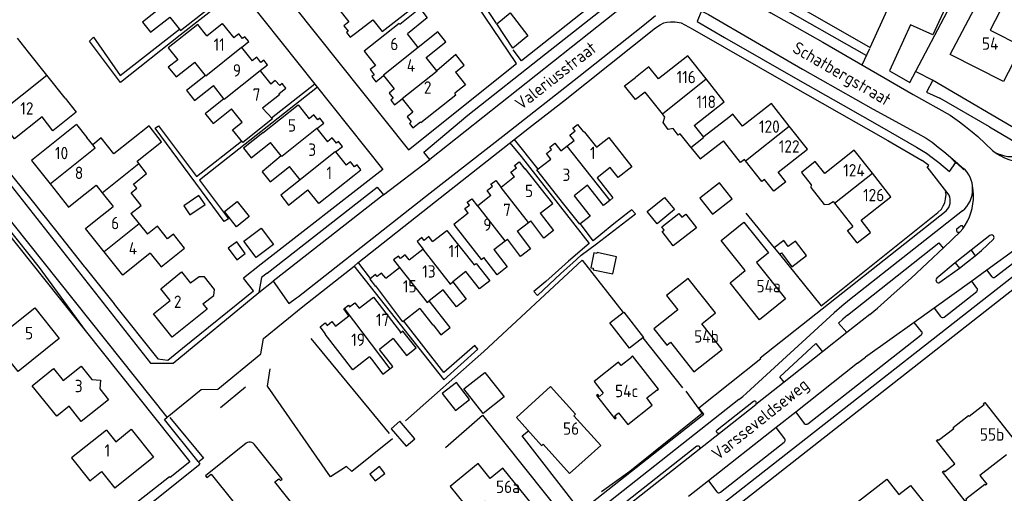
# Model space of a CAD drawing. Header units: metres. Extents: x 226218 to 240385, y 439369 to 449677.
# Tile 177 of 256: x 234783 to 234982, y 444352 to 444447. Entities that reach past the tile are written whole.
import ezdxf

# ---------------------------------------------------------------- set-up
doc = ezdxf.new("R2010")
doc.units = ezdxf.units.M
doc.header["$MEASUREMENT"] = 0
for name, color, linetype in [('DAKRAND', 4, 'Continuous'), ('DAKRAND-BYG', 4, 'Continuous'), ('HEG', 253, 'Continuous'), ('HEK', 253, 'Continuous'), ('HOOFDGEBOUW', 4, 'Continuous'), ('HUISNUMMER', 253, 'Continuous'), ('KANTVERH', 253, 'Continuous'), ('RASTER', 253, 'Continuous'), ('STRAATNAAM', 253, 'Continuous'), ('TUSSENMUUR', 253, 'Continuous')]:
    doc.layers.add(name, color=color, linetype=linetype)
doc.styles.get("Standard").update_dxf_attribs({"font": 'iso.shx'})

msp = doc.modelspace()

# ---------------------------------------------------------------- linework, layer by layer
at = {"layer": 'DAKRAND'}
for p, q in [((234788.37, 444435.97), (234784.68, 444440.6)), ((234792.05, 444431.34), (234788.37, 444435.97)), ((234797.61, 444421.92), (234796.44, 444423.38)), ((234920.87, 444423.46), (234920.99, 444423.56)), ((234918.31, 444421.42), (234918.35, 444421.37))]:
    msp.add_line(p, q, dxfattribs=at)
for points in [[(234870.83, 444436.59), (234872.86, 444434.04), (234870.67, 444432.3)], [(234912.58, 444428.14), (234909.1, 444432.55), (234907.17, 444431.03), (234904.97, 444433.82), (234907.19, 444435.5)], [(234916.47, 444423.76), (234916.16, 444424.15), (234915.79, 444423.85), (234914.74, 444425.17), (234913.78, 444425.02), (234912.73, 444426.39), (234913.11, 444427.47), (234912.58, 444428.14)], [(234806.93, 444418.13), (234806.55, 444418.6), (234811.5, 444422.54), (234808.98, 444425.71), (234801.9, 444420.08), (234799.34, 444423.3), (234797.61, 444421.92)], [(234929.37, 444418.7), (234929.16, 444418.97), (234928.33, 444418.32), (234924.89, 444422.72)], [(234918.35, 444421.37), (234920.19, 444419.05), (234922.88, 444421.15)], [(234805.83, 444413.99), (234808.5, 444416.14), (234806.93, 444418.13)], [(234933.17, 444414.91), (234932.65, 444414.51), (234929.37, 444418.7)], [(234937.51, 444414.43), (234935.05, 444412.54), (234933.17, 444414.91)], [(234942.62, 444413.84), (234942.57, 444413.33), (234945.23, 444409.89), (234946.18, 444409.91), (234947.05, 444410.48)], [(234887.94, 444408.09), (234890.63, 444404.61), (234888.68, 444403.11), (234886.01, 444406.58)], [(234883.3, 444404.46), (234885.99, 444400.93), (234883.98, 444399.4), (234881.31, 444402.9)], [(234878.59, 444400.78), (234881.27, 444397.27), (234879.23, 444395.7), (234876.56, 444399.18)], [(234874.59, 444397.68), (234874.97, 444397.98), (234877.73, 444394.46), (234875.65, 444392.83), (234872.9, 444396.34)], [(234819.85, 444389.86), (234822.05, 444391.52), (234822.17, 444392.69), (234820.19, 444395.3), (234819.07, 444395.28), (234817.36, 444394)], [(234870.27, 444394.24), (234873, 444390.76), (234871.02, 444389.21), (234868.31, 444392.67)], [(234863.6, 444388.91), (234866.24, 444385.56), (234866.31, 444385.61), (234867.9, 444383.6), (234869.78, 444385.09), (234865.53, 444390.45)], [(234858.28, 444382.82), (234860.96, 444379.44), (234862.9, 444380.98), (234860.23, 444384.35), (234859.73, 444383.94)], [(234857.58, 444376.75), (234858.15, 444377.18), (234855.48, 444380.65)], [(234853.49, 444379.11), (234853.85, 444378.65), (234856.16, 444375.65), (234857.58, 444376.75)]]:
    msp.add_lwpolyline(points, dxfattribs=at)
at = {"layer": 'DAKRAND-BYG'}
for p, q in [((234935.13, 444401.12), (234936.19, 444399.82)), ((234908.64, 444383), (234905.93, 444380.9))]:
    msp.add_line(p, q, dxfattribs=at)
for points in [[(234885.45, 444443.87), (234882.38, 444441.4), (234879.16, 444446.31), (234881.89, 444448.52), (234885.45, 444443.87)], [(234926.64, 444411), (234924.08, 444414.26), (234920.15, 444411.17), (234922.72, 444407.91), (234926.64, 444411)], [(234819.04, 444411.68), (234815.99, 444409.6), (234817.23, 444407.77), (234820.28, 444409.85), (234819.04, 444411.68)], [(234826.6, 444405.38), (234824.18, 444408.43), (234826.77, 444410.47), (234829.18, 444407.43), (234826.6, 444405.38)], [(234915.02, 444408.87), (234911.55, 444406), (234909.54, 444408.44), (234913.01, 444411.31), (234915.02, 444408.87)], [(234919.48, 444405.14), (234914.79, 444401.53), (234912.57, 444404.41), (234912.97, 444404.72), (234912.45, 444405.39), (234915.92, 444408.07), (234916.51, 444407.32), (234917.32, 444407.94), (234919.48, 444405.14)], [(234834.11, 444401.77), (234830.63, 444399.15), (234828.12, 444402.48), (234831.6, 444405.1), (234834.11, 444401.77)], [(234828.4, 444399.98), (234826.67, 444402.35), (234824.93, 444401.08), (234826.67, 444398.71), (234828.4, 444399.98)], [(234936.19, 444399.82), (234936.6, 444400.13), (234938.74, 444397.32), (234941.67, 444399.55), (234939.42, 444402.5), (234937.99, 444401.41), (234937.08, 444402.6), (234935.13, 444401.12)], [(234903.3, 444399.33), (234899.39, 444400.16), (234899.35, 444399.97), (234898.74, 444400.1), (234898.11, 444397.11), (234898.64, 444397), (234898.58, 444396.72), (234902.57, 444395.88), (234903.3, 444399.33)], [(234905.93, 444380.9), (234901.99, 444386.01), (234904.65, 444388.07)], [(234904.65, 444388.07), (234904.8, 444388.18), (234908.74, 444383.07), (234908.64, 444383)], [(234880.64, 444371.05), (234876.41, 444367.73), (234872.52, 444372.69), (234876.75, 444376.01), (234880.64, 444371.05)], [(234873.65, 444370.55), (234871.01, 444373.97), (234868.15, 444371.76), (234870.8, 444368.34), (234873.65, 444370.55)], [(234862.6, 444362.63), (234859.59, 444366.13), (234857.85, 444364.64), (234860.86, 444361.14), (234862.6, 444362.63)], [(234855.51, 444356.99), (234853.57, 444355.48), (234854.63, 444354.13), (234856.57, 444355.63), (234855.51, 444356.99)]]:
    msp.add_lwpolyline(points, dxfattribs=at)
at = {"layer": 'HEG'}
for p, q in [((234967.11, 444434.99), (234986.26, 444423.74)), ((234908.64, 444383), (234916.62, 444372.86))]:
    msp.add_line(p, q, dxfattribs=at)
for points in [[(234860.76, 444366.22), (234876.55, 444380.21), (234896.36, 444398.61), (234904.65, 444388.07)], [(234813.16, 444366.88), (234819.95, 444358.67), (234819.08, 444358)], [(234868.79, 444360.83), (234876.26, 444367.38), (234893.2, 444346.14)]]:
    msp.add_lwpolyline(points, dxfattribs=at)
at = {"layer": 'HEK'}
msp.add_line((234823.42, 444368.92), (234828.48, 444373.12), dxfattribs=at)
at = {"layer": 'HOOFDGEBOUW'}
for p, q in [((234847.21, 444449.36), (234849.28, 444446.74)), ((234850.93, 444444.64), (234854.15, 444447.14)), ((234863.29, 444441.56), (234861.11, 444444.3)), ((234784.68, 444440.6), (234782.43, 444443.43)), ((234827.62, 444441.54), (234829.79, 444438.84)), ((234852.42, 444440.77), (234854.69, 444437.91)), ((234820.37, 444435.88), (234818.22, 444438.61)), ((234867.05, 444436.85), (234864.9, 444439.55)), ((234870.83, 444436.59), (234872.6, 444437.99)), ((234831.38, 444436.88), (234831.39, 444436.86)), ((234831.39, 444436.86), (234833.56, 444434.16)), ((234856.33, 444435.86), (234858.47, 444433.17)), ((234925.08, 444430.56), (234921.42, 444435.2)), ((234824.07, 444431.18), (234821.96, 444433.86)), ((234792.05, 444431.34), (234794.3, 444428.51)), ((234860.05, 444431.18), (234862.21, 444428.47)), ((234919.03, 444425.78), (234925.08, 444430.56)), ((234794.3, 444428.51), (234789.58, 444424.76)), ((234827.76, 444426.49), (234825.65, 444429.18)), ((234831.97, 444424.33), (234839.05, 444429.99)), ((234839.05, 444429.99), (234841.28, 444427.18)), ((234789.58, 444424.76), (234787.39, 444427.52)), ((234794.35, 444426.01), (234785.25, 444418.77)), ((234794.35, 444426.01), (234796.44, 444423.38)), ((234842.87, 444425.19), (234844.98, 444422.54)), ((234896.89, 444424.45), (234899.31, 444421.4)), ((234919.03, 444425.78), (234920.87, 444423.46)), ((234941.84, 444421), (234938.18, 444425.68)), ((234835.63, 444419.7), (234833.51, 444422.38)), ((234893.31, 444421.63), (234894.76, 444422.76)), ((234918.31, 444421.42), (234916.47, 444423.76)), ((234922.88, 444421.15), (234924.89, 444422.72)), ((234846.62, 444420.47), (234848.76, 444417.78)), ((234892.12, 444420.68), (234893.31, 444421.63)), ((234935.96, 444416.41), (234941.84, 444421)), ((234785.25, 444418.77), (234789.01, 444414.05)), ((234839.47, 444414.86), (234837.34, 444417.55)), ((234850.37, 444415.76), (234851.74, 444416.85)), ((234884.92, 444417.11), (234884.8, 444417.02)), ((234902.04, 444417.35), (234899.39, 444415.25)), ((234937.51, 444414.43), (234935.96, 444416.41)), ((234958.71, 444411.42), (234954.97, 444416.18)), ((234882.76, 444415.42), (234880.05, 444413.3)), ((234899.39, 444415.25), (234902.61, 444411.18)), ((234789.01, 444414.05), (234792.75, 444409.36)), ((234794.81, 444411), (234798.31, 444413.78)), ((234798.31, 444413.78), (234799.55, 444412.23)), ((234799.55, 444412.23), (234801.75, 444409.47)), ((234897.49, 444413.74), (234894.78, 444411.6)), ((234792.75, 444409.36), (234794.81, 444411)), ((234877.99, 444411.69), (234875.36, 444409.63)), ((234902.61, 444411.18), (234901.97, 444410.68)), ((234947.05, 444410.48), (234947.32, 444410.13)), ((234947.32, 444410.13), (234951.01, 444405.45)), ((234952.69, 444406.69), (234958.71, 444411.42)), ((234798.25, 444406.68), (234801.75, 444409.47)), ((234875.36, 444409.63), (234875.25, 444409.55)), ((234796.18, 444405.03), (234798.25, 444406.68)), ((234805.33, 444408.03), (234806.98, 444405.96)), ((234883.3, 444404.46), (234885.58, 444406.25)), ((234885.58, 444406.25), (234886.01, 444406.58)), ((234799.92, 444400.34), (234796.18, 444405.03)), ((234806.98, 444405.96), (234808.64, 444403.88)), ((234878.59, 444400.78), (234880.88, 444402.57)), ((234880.88, 444402.57), (234881.31, 444402.9)), ((234811.42, 444397.29), (234816.14, 444401.06)), ((234861.47, 444398.68), (234864.25, 444400.85)), ((234864.25, 444400.85), (234864.29, 444400.88)), ((234809.22, 444400.04), (234811.42, 444397.29)), ((234856.75, 444394.98), (234859.56, 444397.18)), ((234872.9, 444396.34), (234870.27, 444394.24)), ((234931.55, 444398.18), (234937.43, 444390.81)), ((234853.53, 444394.83), (234854.65, 444393.34)), ((234854.77, 444393.43), (234854.65, 444393.34)), ((234868.31, 444392.67), (234865.53, 444390.45)), ((234846.59, 444385.33), (234849.33, 444387.41)), ((234858.28, 444382.82), (234855.48, 444380.65)), ((234859.67, 444384.02), (234859.73, 444383.94))]:
    msp.add_line(p, q, dxfattribs=at)
for points in [[(234854.15, 444447.14), (234856.05, 444444.75), (234862.06, 444449.44), (234859.9, 444452.15)], [(234977.43, 444453.05), (234981.74, 444450.88), (234978.72, 444445.04), (234985.16, 444441.79), (234981.44, 444434.7), (234970.67, 444440.11), (234977.43, 444453.05)], [(234813.18, 444447.69), (234815.35, 444444.97), (234822.48, 444450.55), (234822.37, 444450.69)], [(234811.57, 444449.71), (234807.69, 444446.67), (234809.3, 444444.66), (234813.18, 444447.69)], [(234859.57, 444446.23), (234863.6, 444449.44), (234865.11, 444447.49), (234861.11, 444444.3)], [(234820.64, 444443.88), (234818.8, 444446.18), (234812.86, 444441.46), (234814.77, 444439.07)], [(234820.64, 444443.88), (234823.75, 444446.35), (234826.06, 444443.48)], [(234849.28, 444446.74), (234848.26, 444445.94), (234849.15, 444444.82), (234848.83, 444444.56), (234849.6, 444443.59), (234850.93, 444444.64)], [(234859.57, 444446.23), (234859.46, 444446.37), (234852.42, 444440.77)], [(234827.62, 444441.54), (234829.1, 444442.72), (234828.31, 444443.7), (234827.85, 444443.34), (234827.09, 444444.3), (234826.06, 444443.48)], [(234864.9, 444439.55), (234868.85, 444442.69), (234867.27, 444444.73), (234863.29, 444441.56)], [(234872.6, 444437.99), (234870.91, 444440.11), (234867.05, 444436.85)], [(234814.77, 444439.07), (234812.87, 444437.56), (234814.43, 444435.6), (234818.22, 444438.61)], [(234831.38, 444436.88), (234832.86, 444438.06), (234832.13, 444438.98), (234831.57, 444438.53), (234830.73, 444439.59), (234829.79, 444438.84)], [(234921.42, 444435.2), (234917.72, 444439.89), (234911.78, 444435.19)], [(234854.69, 444437.91), (234853.63, 444437.07), (234854.42, 444436.05), (234853.96, 444435.68), (234854.78, 444434.63), (234856.33, 444435.86)], [(234911.78, 444435.19), (234909.87, 444437.61), (234907.19, 444435.5)], [(234820.37, 444435.88), (234816.55, 444432.84), (234816.66, 444432.7)], [(234835.15, 444432.19), (234836.61, 444433.35), (234835.88, 444434.27), (234835.36, 444433.86), (234834.43, 444434.85), (234833.56, 444434.16)], [(234816.66, 444432.7), (234818.14, 444430.83), (234821.96, 444433.86)], [(234835.15, 444432.19), (234835.29, 444432.02), (234831.89, 444429.31)], [(234858.47, 444433.17), (234857.43, 444432.34), (234858.25, 444431.29), (234857.77, 444430.91), (234858.52, 444429.96), (234860.05, 444431.18)], [(234863.75, 444426.54), (234863.86, 444426.41), (234870.9, 444432.02), (234870.67, 444432.3)], [(234824.07, 444431.18), (234820.32, 444428.19), (234820.44, 444428.04)], [(234938.18, 444425.68), (234934.61, 444430.24), (234928.74, 444425.65)], [(234820.44, 444428.04), (234821.9, 444426.2), (234825.65, 444429.18)], [(234831.89, 444429.31), (234833.9, 444427.13), (234827.89, 444422.35), (234825.83, 444424.95), (234827.76, 444426.49)], [(234862.21, 444428.47), (234861.09, 444427.57), (234861.89, 444426.53), (234861.52, 444426.24), (234862.23, 444425.33), (234863.75, 444426.54)], [(234928.74, 444425.65), (234926.81, 444428.11), (234925.97, 444427.45), (234920.99, 444423.56)], [(234787.39, 444427.52), (234781.83, 444423.1), (234778.1, 444427.79)], [(234842.87, 444425.19), (234844.26, 444426.29), (234843.48, 444427.28), (234843.05, 444426.95), (234842.25, 444427.96), (234841.28, 444427.18)], [(234894.76, 444422.76), (234893.89, 444423.86), (234894.96, 444424.71), (234894.53, 444425.26), (234895.48, 444426.02), (234896.6, 444424.61), (234896.76, 444424.62), (234896.89, 444424.45)], [(234831.97, 444424.33), (234828.07, 444421.21), (234829.6, 444419.28), (234833.51, 444422.38)], [(234846.62, 444420.47), (234848, 444421.57), (234847.21, 444422.58), (234846.78, 444422.24), (234845.93, 444423.32), (234844.98, 444422.54)], [(234890.04, 444419.03), (234889.17, 444420.13), (234890.2, 444420.95), (234889.84, 444421.4), (234890.89, 444422.24), (234892.12, 444420.68)], [(234899.31, 444421.4), (234901.8, 444423.36), (234906.44, 444417.49), (234903.67, 444415.29), (234902.04, 444417.35)], [(234954.97, 444416.18), (234951.32, 444420.82), (234945.34, 444416.12)], [(234835.63, 444419.7), (234831.82, 444416.48), (234833.42, 444414.45), (234837.34, 444417.55)], [(234851.74, 444416.85), (234850.95, 444417.85), (234850.44, 444417.45), (234849.63, 444418.47), (234848.76, 444417.78)], [(234882.76, 444415.42), (234882.01, 444416.4), (234883.11, 444417.24), (234882.71, 444417.75), (234883.67, 444418.49), (234884.8, 444417.02)], [(234892.69, 444409.95), (234887.25, 444416.83), (234890.04, 444419.03)], [(234945.34, 444416.12), (234943.45, 444418.52), (234943.44, 444418.53), (234940.65, 444416.34), (234940.67, 444416.32), (234942.62, 444413.84)], [(234887.94, 444408.09), (234890.44, 444410.05), (234884.92, 444417.11)], [(234839.47, 444414.86), (234835.55, 444411.76), (234837.14, 444409.76), (234841.05, 444412.86)], [(234850.37, 444415.76), (234850.41, 444415.71), (234843.27, 444410.06), (234841.05, 444412.86)], [(234877.99, 444411.69), (234877.21, 444412.7), (234878.32, 444413.55), (234877.98, 444413.99), (234878.94, 444414.73), (234880.05, 444413.3)], [(234805.33, 444408.03), (234807.37, 444409.66), (234805.34, 444412.21), (234806.51, 444413.14), (234805.83, 444413.99)], [(234901.97, 444410.68), (234900.7, 444409.68), (234897.49, 444413.74)], [(234873.4, 444408.1), (234872.68, 444409.03), (234873.63, 444409.76), (234873.2, 444410.31), (234874.12, 444411.02), (234875.25, 444409.55)], [(234894.78, 444411.6), (234898, 444407.53), (234895.9, 444405.88), (234892.69, 444409.95)], [(234873.4, 444408.1), (234870.5, 444405.83), (234876.03, 444398.77), (234876.56, 444399.18)], [(234929.29, 444396.53), (234924.43, 444402.62), (234929.05, 444406.31), (234933.98, 444400.12), (234931.55, 444398.18)], [(234951.9, 444402.11), (234954.61, 444404.25), (234954.53, 444404.35), (234952.69, 444406.69)], [(234816.14, 444401.06), (234813.89, 444403.89), (234812.72, 444402.95), (234810.68, 444405.5), (234808.64, 444403.88)], [(234866.21, 444402.38), (234869.08, 444404.63), (234874.59, 444397.68)], [(234951.9, 444402.11), (234949.94, 444404.61), (234951.01, 444405.45)], [(234866.21, 444402.38), (234865.42, 444403.38), (234864.48, 444402.64), (234864.05, 444403.18), (234863.08, 444402.41), (234864.29, 444400.88)], [(234809.22, 444400.04), (234803.68, 444395.63), (234799.92, 444400.34)], [(234861.47, 444398.68), (234860.66, 444399.71), (234859.71, 444398.96), (234859.3, 444399.47), (234858.34, 444398.71), (234859.56, 444397.18)], [(234819.85, 444389.86), (234820.72, 444388.78), (234813.68, 444383.11), (234809.89, 444387.82), (234813.23, 444390.51), (234811.33, 444392.86), (234815.54, 444396.26), (234817.36, 444394)], [(234937.43, 444390.81), (234932.19, 444386.63), (234926.23, 444394.09), (234929.29, 444396.53)], [(234856.75, 444394.98), (234855.92, 444396.03), (234855.03, 444395.32), (234854.69, 444395.75), (234853.53, 444394.83)], [(234924.64, 444380.64), (234920.53, 444385.8), (234923.3, 444388.01), (234917.76, 444394.97), (234913.38, 444391.49), (234915.67, 444388.61), (234910.84, 444384.76), (234913.45, 444381.48), (234914.21, 444382.09), (234918.96, 444376.13), (234924.64, 444380.64)], [(234863.6, 444388.91), (234860.21, 444386.21), (234854.77, 444393.43)], [(234851.38, 444388.96), (234854.29, 444391.17), (234859.76, 444384.1), (234859.67, 444384.02)], [(234790.86, 444382.82), (234782.57, 444376.16), (234775.42, 444385.09), (234779.12, 444388.06), (234781.32, 444385.32), (234785.92, 444389.02), (234790.86, 444382.82)], [(234849.33, 444387.41), (234848.26, 444388.79), (234848.37, 444388.88)], [(234848.37, 444388.88), (234849.21, 444389.53), (234849.46, 444389.21), (234850.54, 444390.04), (234851.38, 444388.96)], [(234844.5, 444383.74), (234844.58, 444383.8), (234843.5, 444385.21), (234844.51, 444385.99), (234844.9, 444385.49), (234845.88, 444386.25), (234846.59, 444385.33)], [(234853.49, 444379.11), (234850.11, 444376.49), (234844.5, 444383.74)], [(234898.8, 444374.16), (234900.66, 444371.79), (234899.87, 444371.17), (234899.55, 444371.57), (234899.28, 444371.35), (234903, 444366.63), (234903.27, 444366.84), (234902.96, 444367.24), (234903.75, 444367.87), (234905.61, 444365.51), (234910.55, 444369.4), (234909.42, 444370.84), (234911.51, 444372.48), (234911.55, 444372.42), (234911.83, 444372.64), (234906.57, 444379.32), (234906.3, 444379.1), (234906.35, 444379.03), (234904.27, 444377.39), (234903.75, 444378.05), (234898.8, 444374.16)], [(234795.3, 444366.1), (234792.86, 444369.16), (234790.37, 444367.15), (234785.38, 444373.3), (234789.73, 444376.8)], [(234789.73, 444376.8), (234791.68, 444374.37), (234795.3, 444377.27), (234797.45, 444374.59), (234799.19, 444374.43), (234799.03, 444372.68), (234800.78, 444370.48), (234795.3, 444366.1)], [(234900.13, 444361.23), (234894.7, 444367.27), (234895.03, 444367.57), (234890.03, 444373.14), (234883.11, 444366.93), (234888.2, 444361.26), (234888.49, 444361.52), (234893.82, 444355.58), (234900.13, 444361.23)], [(234967.93, 444362.27), (234968.2, 444362.48), (234968.34, 444362.3), (234971.41, 444364.71), (234971.27, 444364.88), (234974.38, 444367.32), (234974.52, 444367.14), (234977.55, 444369.52), (234977.41, 444369.7), (234977.68, 444369.91), (234986.04, 444359.23)], [(234800.39, 444364.37), (234802.26, 444362.02), (234805.4, 444364.52), (234809.89, 444358.87), (234802.05, 444352.63)], [(234800.39, 444364.37), (234793.33, 444358.75), (234797.01, 444354.12), (234799.36, 444356), (234802.05, 444352.63)], [(234828.6, 444361.7), (234820.37, 444355.16), (234820.65, 444354.81), (234821.52, 444355.5), (234825.87, 444350.02), (234825, 444349.33), (234827.49, 444346.19), (234828.34, 444346.86), (234827.93, 444347.37), (234830.19, 444349.16), (234838.46, 444338.73), (234825.73, 444328.63), (234827.03, 444327), (234826.57, 444326.64), (234827.56, 444325.39), (234828.02, 444325.76), (234832.77, 444319.76), (234839.3, 444324.95), (234838.77, 444325.61), (234840.27, 444326.8)], [(234830.22, 444361.54), (234830, 444361.74), (234829.73, 444361.89), (234829.44, 444361.96), (234829.14, 444361.95), (234828.85, 444361.86), (234828.6, 444361.7)], [(234846.56, 444331.31), (234843.05, 444335.73), (234846.59, 444338.54), (234834.4, 444353.9), (234835.2, 444354.54), (234835.48, 444354.19), (234835.83, 444354.47), (234830.22, 444361.54)], [(234982.05, 444359.39), (234976.68, 444355.19), (234978.05, 444353.45), (234977.78, 444353.24), (234977.64, 444353.41), (234973.83, 444350.43), (234973.97, 444350.25), (234973.7, 444350.04), (234969.11, 444355.91), (234969.38, 444356.12), (234969.52, 444355.94), (234971.61, 444357.57), (234967.93, 444362.27)], [(234886.09, 444349.63), (234880.37, 444356.68), (234877.83, 444354.62), (234875.43, 444357.59), (234869.77, 444353.01), (234874.02, 444347.77), (234876.78, 444350.01), (234880.66, 444345.23), (234886.09, 444349.63)], [(234950.89, 444346.2), (234952.95, 444347.8), (234951.59, 444349.53), (234957.89, 444354.46), (234960.32, 444351.36), (234962.68, 444353.21), (234967.2, 444347.44), (234966.84, 444347.16), (234968.53, 444345.01)]]:
    msp.add_lwpolyline(points, dxfattribs=at)
at = {"layer": 'KANTVERH'}
for p, q in [((234812.67, 444367), (234753.61, 444440.91)), ((234952.92, 444438.02), (234954.42, 444441.33)), ((234833.67, 444427.38), (234842.41, 444434.22)), ((234978.61, 444425.52), (234968.58, 444431.29)), ((234978.61, 444425.52), (234983.88, 444422.47)), ((234881.8, 444422.28), (234884.11, 444419.52)), ((234882.68, 444422.98), (234887.42, 444416.97)), ((234969.4, 444420.54), (234972.13, 444418.23)), ((234856.27, 444411.79), (234865.66, 444418.96)), ((234966.33, 444417.72), (234965.02, 444418.72)), ((234972.13, 444418.23), (234973.21, 444417.22)), ((234780.08, 444417.22), (234785.09, 444410.93)), ((234966, 444417.44), (234966.33, 444417.72)), ((234970.45, 444411.76), (234966, 444417.44)), ((234785.09, 444410.93), (234790.07, 444404.69)), ((234932.29, 444378.95), (234969.88, 444408.6)), ((235000, 444408.41), (234937.48, 444359.46)), ((234973.15, 444408.57), (234950.35, 444390.63)), ((234979.77, 444395.25), (234997.45, 444409.09)), ((234950.96, 444367.38), (235000, 444405.82)), ((234972.05, 444405.04), (234972.67, 444405.49)), ((234973.2, 444404.98), (234972.67, 444404.35)), ((234978.69, 444403.61), (234974.89, 444400.64)), ((234949.94, 444387.56), (234968.35, 444402.13)), ((234968.35, 444402.13), (234969.22, 444401.03)), ((234974.89, 444400.64), (234971.67, 444398.08)), ((234974.89, 444400.64), (234975.73, 444399.54)), ((234984.19, 444401.05), (234978.04, 444396.62)), ((234831.62, 444397.82), (234828.03, 444395.02)), ((234850.3, 444397.52), (234853.59, 444393.31)), ((234851.22, 444398.01), (234853.64, 444394.92)), ((234971.67, 444398.08), (234967.98, 444394.98)), ((234968.61, 444394.17), (234972.56, 444397.03)), ((234971.67, 444398.08), (234972.56, 444397.03)), ((234978.04, 444396.62), (234975.01, 444394.43)), ((234978.04, 444396.62), (234979.02, 444395.37)), ((234830.05, 444392.42), (234828.03, 444395.02)), ((234831.17, 444392.15), (234834.02, 444394.39)), ((234834.02, 444394.39), (234837.19, 444389.9)), ((234975.01, 444394.43), (234967.41, 444388.97)), ((234976.06, 444393.01), (234975.01, 444394.43)), ((234969.45, 444387.17), (234976.02, 444392.32)), ((234837.2, 444389.91), (234838.76, 444391.02)), ((234837.2, 444389.91), (234837.19, 444389.9)), ((234967.41, 444388.97), (234963.42, 444386.09)), ((234967.41, 444388.97), (234968.73, 444387.27)), ((234947.27, 444388.03), (234929.56, 444371.81)), ((234954.47, 444387.69), (234949.82, 444384.04)), ((234796.07, 444384.47), (234817.23, 444357.99)), ((234949.82, 444384.04), (234948.12, 444385.93)), ((234963.42, 444386.09), (234953.58, 444379.05)), ((234964.89, 444384.26), (234963.42, 444386.09)), ((234941.96, 444365.65), (234964.81, 444383.57)), ((234949.82, 444384.04), (234944.89, 444380.14)), ((234936.28, 444375.11), (234943.58, 444381.8)), ((234943.58, 444381.8), (234944.89, 444380.14)), ((234919.93, 444368.86), (234932.45, 444378.78)), ((234932.45, 444378.78), (234932.29, 444378.95)), ((234944.89, 444380.14), (234937.18, 444374.05)), ((234951.98, 444377.83), (234953.58, 444379.05)), ((234951.98, 444377.83), (234939.49, 444367.99)), ((234937.18, 444374.05), (234936.28, 444375.11)), ((234937.18, 444374.05), (234931.44, 444369.53)), ((234928.01, 444370.51), (234872.98, 444327.17)), ((234920.94, 444367.57), (234919.93, 444368.86)), ((234930.96, 444370.14), (234923.63, 444364.37)), ((234924.1, 444363.76), (234931.44, 444369.53)), ((234871.79, 444328.87), (234920.94, 444367.57)), ((234901.56, 444328.7), (234950.96, 444367.38)), ((234939.49, 444367.99), (234935.53, 444364.87)), ((234939.49, 444367.99), (234941.23, 444365.71)), ((234935.53, 444364.87), (234921.92, 444354.13)), ((234937.29, 444362.6), (234935.53, 444364.87)), ((234919.98, 444360.51), (234924.1, 444363.76)), ((234919.52, 444361.13), (234900.37, 444346.06)), ((234900.83, 444345.45), (234919.98, 444360.51)), ((234924.33, 444351.85), (234937.16, 444361.9)), ((234937.48, 444359.46), (234900.35, 444330.41)), ((234802.06, 444343.84), (234819.26, 444357.52)), ((234817.23, 444357.99), (234813.25, 444354.83)), ((234818.87, 444358.02), (234819.26, 444357.52)), ((234813.12, 444354.96), (234794.82, 444340.62)), ((234813.25, 444354.83), (234813.12, 444354.96)), ((234921.92, 444354.13), (234917.85, 444350.95)), ((234921.92, 444354.13), (234923.6, 444351.91))]:
    msp.add_line(p, q, dxfattribs=at)
for points in [[(234863.56, 444531.43), (234869.25, 444521.64), (234873.51, 444514.08), (234881.21, 444500.81), (234886.55, 444491.4), (234893.69, 444479.12), (234899, 444469.85), (234906.71, 444456.73), (234884.13, 444438.85), (234882.44, 444441.1)], [(235022.7, 444494.04), (234995.83, 444506.1), (234990.02, 444492.87), (234982.72, 444476.21), (234980.68, 444477.05), (234975.56, 444474.36), (234972.61, 444467.88), (234977.08, 444465.84), (234973.79, 444458.62), (234969.32, 444460.66), (234965.97, 444453.34), (234970.45, 444451.3), (234967.16, 444444.09), (234962.68, 444446.13), (234958.45, 444436.84), (234962.54, 444434.49)], [(234810.86, 444484.59), (234810.87, 444484.57), (234833.52, 444455.87), (234861.34, 444420.88), (234883.11, 444438.31), (234873.69, 444452.32)], [(234805.7, 444480.52), (234806.69, 444479.27), (234828.73, 444451.4), (234856.18, 444416.92), (234831.62, 444397.82)], [(234912.07, 444476.57), (234916.53, 444468.79), (234919.01, 444464.52), (234921.1, 444461.87), (234923.53, 444459.61), (234925.68, 444458.03), (234929.64, 444455.7), (234935.82, 444452.32), (234954.52, 444441.52), (234970.27, 444476.19), (234974.35, 444479.82)], [(234908.61, 444474.75), (234911.82, 444469.19), (234915.61, 444462.88), (234916.49, 444461.44), (234917.89, 444459.55), (234918.73, 444458.65), (234919.89, 444457.59), (234921.65, 444456.08), (234927.27, 444452.8), (234934.44, 444448.54), (234944.99, 444442.58), (234963.22, 444432.09), (234970.63, 444427.86), (234972.54, 444426.52), (234973.76, 444425.58), (234975.1, 444424.51), (234976.28, 444423.6)], [(234873.7, 444454.07), (234873.87, 444454.18), (234879.07, 444446.37)], [(234827.17, 444453.37), (234815.26, 444444.05), (234803.23, 444434.47), (234796.93, 444442.8), (234797.75, 444443.62), (234803.17, 444435.9), (234815.13, 444445.25)], [(234865.66, 444418.96), (234864.46, 444420.43), (234873.35, 444427.88), (234889, 444440.28), (234903.47, 444451.7), (234904.85, 444450.02), (234865.66, 444418.96)], [(234934.32, 444448.61), (234935.25, 444450.44), (234953.78, 444439.91)], [(234838.76, 444391.02), (234839.15, 444391.31), (234865.72, 444412.2), (234881, 444424.11), (234895.71, 444435.7), (234908.62, 444445.92), (234911.18, 444447.96)], [(234920.46, 444448.94), (234919.59, 444446.77), (234925.15, 444443.58), (234939.92, 444435.11), (234949.04, 444429.9), (234956.85, 444425.45), (234963.84, 444421.4), (234965.88, 444420.23), (234967.05, 444419.38), (234968.38, 444418.32), (234970.52, 444416.5), (234971.83, 444418.33), (234972.96, 444417.36), (234973.42, 444416.89)], [(234920.44, 444448.95), (234921.86, 444448.2), (234940.86, 444437.19), (234955.1, 444429.11), (234964.14, 444424.19), (234965.8, 444423.24), (234967.05, 444422.45), (234968.27, 444421.45), (234969.4, 444420.54)], [(234839.99, 444389.28), (234850.36, 444397.44), (234851.14, 444398.1), (234866.8, 444410.47), (234885.78, 444425.42), (234892.62, 444430.7), (234911.21, 444445.51), (234912.11, 444446.08), (234912.86, 444446.48), (234913.45, 444446.67), (234914.25, 444446.74), (234915.16, 444446.72), (234916.34, 444446.49), (234918.58, 444445.32), (234938.42, 444433.97), (234958.06, 444422.79), (234965.02, 444418.72)], [(234757.38, 444443.79), (234809.27, 444377.86), (234813.86, 444377.89), (234831.17, 444392.15)], [(234963.71, 444436.72), (234967.18, 444434.95), (234965.89, 444432.56), (234968.58, 444431.29)], [(234842.95, 444433.54), (234819.15, 444414.78), (234825.04, 444406.95), (234824.15, 444406.46), (234810.19, 444425.28), (234810.92, 444425.71), (234818.57, 444415.54), (234827.65, 444422.66)], [(234759.99, 444431.18), (234759.23, 444430.58), (234761.64, 444427.55), (234761.43, 444425.61), (234758.27, 444429.56), (234747.77, 444421.16), (234754.14, 444413.2), (234764.64, 444421.59), (234766.59, 444421.36), (234796.07, 444384.47)], [(234759.99, 444431.18), (234767.14, 444421.78), (234786.83, 444397.15), (234796.07, 444384.47)], [(234976.28, 444423.6), (234977.72, 444422.16), (234979.19, 444420.75)], [(234969.4, 444420.54), (234970.7, 444419.42), (234971.77, 444418.25)], [(234979.19, 444420.75), (234979.76, 444420.39), (234980.37, 444420.09), (234981, 444419.86), (234981.65, 444419.69), (234982.32, 444419.58), (234982.99, 444419.55), (234983.67, 444419.58), (234984.33, 444419.68), (234984.99, 444419.85), (234985.62, 444420.08), (234986.23, 444420.37), (234986.8, 444420.73), (234987.34, 444421.14)], [(234979.21, 444420.74), (234979.98, 444420.21), (234980.78, 444419.73), (234981.61, 444419.31), (234982.47, 444418.95), (234983.36, 444418.66), (234984.26, 444418.42), (234985.18, 444418.26), (234986.11, 444418.16), (234987.04, 444418.13), (234987.98, 444418.17), (234988.9, 444418.27)], [(234884.11, 444419.52), (234897.81, 444401.97), (234893.63, 444398.43), (234891.59, 444396.65), (234889.04, 444394.35), (234886.65, 444392.32), (234887.35, 444391.51), (234892.1, 444395.98), (234894.52, 444398.08), (234896.22, 444399.62), (234899.28, 444401.94), (234907.14, 444407.99), (234906.45, 444408.8), (234905.88, 444408.36), (234902.79, 444405.97), (234900.14, 444403.8), (234898.63, 444402.56), (234896.03, 444405.98)], [(234975.16, 444413.62), (234975.07, 444414.21), (234974.92, 444414.79), (234974.7, 444415.35), (234974.41, 444415.88), (234974.07, 444416.38), (234973.67, 444416.83), (234973.21, 444417.22)], [(234832.85, 444396.05), (234855.01, 444413.38), (234856.27, 444411.79), (234834.02, 444394.39)], [(234973.15, 444408.57), (234973.61, 444408.99), (234974.02, 444409.47), (234974.38, 444409.98), (234974.68, 444410.54), (234974.91, 444411.13), (234975.08, 444411.73), (234975.18, 444412.36), (234975.2, 444412.99), (234975.16, 444413.62)], [(234973.2, 444404.98), (234973.71, 444405.73), (234974.16, 444406.53), (234974.54, 444407.35), (234974.85, 444408.21), (234975.09, 444409.09), (234975.25, 444409.99), (234975.34, 444410.89), (234975.36, 444411.81), (234975.29, 444412.72), (234975.16, 444413.62)], [(234969.88, 444408.6), (234970.15, 444408.93), (234970.37, 444409.29), (234970.54, 444409.68), (234970.64, 444410.09), (234970.69, 444410.52), (234970.67, 444410.94), (234970.59, 444411.36), (234970.45, 444411.76)], [(234790.07, 444404.69), (234795.92, 444397.34), (234796.01, 444397.23)], [(234955.98, 444388.98), (234959.39, 444391.98), (234962.76, 444395.02), (234966.1, 444398.09), (234969.4, 444401.2), (234972.67, 444404.35)], [(234972.05, 444405.04), (234971.96, 444404.89), (234971.92, 444404.73), (234971.95, 444404.56), (234972.04, 444404.41), (234972.18, 444404.31), (234972.34, 444404.26), (234972.51, 444404.27), (234972.67, 444404.35)], [(234973.2, 444404.98), (234973.28, 444405.12), (234973.29, 444405.28), (234973.23, 444405.43), (234973.12, 444405.54), (234972.96, 444405.59), (234972.8, 444405.57), (234972.67, 444405.49)], [(234975.73, 444399.54), (234976.99, 444400.6), (234978.21, 444401.71), (234979.39, 444402.87)], [(234979.39, 444402.87), (234979.49, 444403.03), (234979.52, 444403.22), (234979.49, 444403.41), (234979.39, 444403.57), (234979.23, 444403.68), (234979.05, 444403.73), (234978.86, 444403.7), (234978.69, 444403.61)], [(234972.56, 444397.03), (234974.15, 444398.27), (234975.73, 444399.54)], [(234796.01, 444397.23), (234801.92, 444389.82), (234801.96, 444389.76)], [(234832.85, 444396.05), (234831.67, 444395.13), (234831.17, 444392.15)], [(234967.98, 444394.98), (234967.86, 444394.82), (234967.8, 444394.64), (234967.82, 444394.44), (234967.91, 444394.27), (234968.06, 444394.14), (234968.24, 444394.08), (234968.44, 444394.09), (234968.61, 444394.17)], [(234979.02, 444395.37), (234979.14, 444395.25), (234979.28, 444395.17), (234979.45, 444395.15), (234979.62, 444395.17), (234979.77, 444395.25)], [(234801.96, 444389.76), (234810.76, 444378.72), (234811.79, 444378.6), (234812.8, 444378.48), (234815.75, 444380.86), (234830.05, 444392.42)], [(234853.59, 444393.31), (234868.45, 444374.48), (234875.36, 444380.68), (234874.74, 444381.43), (234868.49, 444375.98), (234860.37, 444386.33)], [(234976.02, 444392.32), (234976.13, 444392.47), (234976.18, 444392.66), (234976.16, 444392.85), (234976.06, 444393.01)], [(234950.35, 444390.63), (234948.79, 444389.35), (234947.27, 444388.03)], [(234812.67, 444367), (234819.52, 444372.58), (234822.83, 444372.64), (234831.51, 444379.72), (234832.08, 444382.82), (234839.99, 444389.28)], [(234954.47, 444387.69), (234955.23, 444388.33), (234955.98, 444388.98)], [(234949.94, 444387.56), (234949.02, 444386.76), (234948.12, 444385.93)], [(234968.73, 444387.27), (234968.88, 444387.14), (234969.07, 444387.07), (234969.27, 444387.08), (234969.45, 444387.17)], [(234964.81, 444383.57), (234964.93, 444383.71), (234964.99, 444383.9), (234964.98, 444384.09), (234964.89, 444384.26)], [(234928.01, 444370.51), (234928.79, 444371.15), (234929.56, 444371.81)], [(234931.44, 444369.53), (234931.54, 444369.67), (234931.58, 444369.83), (234931.54, 444370), (234931.43, 444370.13), (234931.28, 444370.2), (234931.11, 444370.21), (234930.96, 444370.14)], [(234818.87, 444358.02), (234812.08, 444366.52), (234812.67, 444367)], [(234941.23, 444365.71), (234941.39, 444365.59), (234941.58, 444365.54), (234941.78, 444365.56), (234941.96, 444365.65)], [(234895.26, 444349.1), (234884.3, 444363.23), (234885.55, 444364.21)], [(234924.1, 444363.76), (234923.95, 444363.7), (234923.78, 444363.71), (234923.64, 444363.79), (234923.54, 444363.91), (234923.5, 444364.07), (234923.53, 444364.23), (234923.63, 444364.37)], [(234937.16, 444361.9), (234937.3, 444362.04), (234937.37, 444362.22), (234937.36, 444362.42), (234937.29, 444362.6)], [(234919.52, 444361.13), (234919.67, 444361.19), (234919.84, 444361.18), (234919.99, 444361.1), (234920.09, 444360.97), (234920.12, 444360.8), (234920.08, 444360.64), (234919.98, 444360.51)], [(234923.6, 444351.91), (234923.72, 444351.79), (234923.87, 444351.72), (234924.04, 444351.71), (234924.2, 444351.76), (234924.33, 444351.85)]]:
    msp.add_lwpolyline(points, dxfattribs=at)
at = {"layer": 'RASTER'}
for p, q in [((234962.54, 444434.49), (234970.05, 444448.73)), ((234929.45, 444408.11), (234935.13, 444401.12)), ((234841.64, 444382.87), (234857.43, 444363.65)), ((234917.3, 444372.23), (234920.54, 444367.76))]:
    msp.add_line(p, q, dxfattribs=at)
for points in [[(234936.19, 444399.82), (234944.61, 444389.46), (234968.19, 444408.26), (234968.91, 444408.95), (234969.28, 444409.57), (234969.56, 444410.21), (234969.72, 444411), (234969.83, 444411.88), (234969.72, 444412.43)], [(234858.11, 444362.61), (234849.89, 444355.99), (234848.83, 444357.02), (234845.63, 444354.93), (234832.87, 444373.25), (234833.44, 444376.71)], [(234900.28, 444351.96), (234906.01, 444356.06), (234920.65, 444367.85)]]:
    msp.add_lwpolyline(points, dxfattribs=at)
at = {"layer": 'TUSSENMUUR'}
for p, q in [((234863.32, 444441.53), (234856.27, 444435.93)), ((234863.32, 444441.53), (234863.29, 444441.56)), ((234778.1, 444427.79), (234788.37, 444435.97)), ((234867.1, 444436.79), (234860.05, 444431.18)), ((234867.1, 444436.79), (234867.05, 444436.85)), ((234856.27, 444435.93), (234856.33, 444435.86)), ((234912.58, 444428.14), (234921.42, 444435.2)), ((234842.87, 444425.19), (234835.77, 444419.52)), ((234929.37, 444418.7), (234938.18, 444425.68)), ((234918.35, 444421.37), (234920.9, 444423.41)), ((234920.9, 444423.41), (234920.87, 444423.46)), ((234846.58, 444420.53), (234839.47, 444414.86)), ((234846.58, 444420.53), (234846.62, 444420.47)), ((234893.31, 444421.63), (234901.97, 444410.68)), ((234799.55, 444412.23), (234806.93, 444418.13)), ((234835.77, 444419.52), (234835.63, 444419.7)), ((234947.32, 444410.13), (234954.97, 444416.18)), ((234885.58, 444406.25), (234880.05, 444413.3)), ((234880.88, 444402.57), (234875.36, 444409.63)), ((234806.98, 444405.96), (234799.92, 444400.34)), ((234864.25, 444400.85), (234869.75, 444393.83)), ((234859.56, 444397.18), (234865.08, 444390.1)), ((234869.75, 444393.83), (234870.27, 444394.24)), ((234865.08, 444390.1), (234865.53, 444390.45)), ((234848.37, 444388.88), (234857.58, 444376.75))]:
    msp.add_line(p, q, dxfattribs=at)
for points in [[(234827.62, 444441.54), (234820.46, 444435.77), (234820.37, 444435.88)], [(234831.39, 444436.86), (234824.17, 444431.05), (234824.07, 444431.18)], [(234789.01, 444414.05), (234798.1, 444421.3), (234797.61, 444421.92)]]:
    msp.add_lwpolyline(points, dxfattribs=at)

# ---------------------------------------------------------------- texts
at = {"layer": 'HUISNUMMER'}
for s, p in [('11', (234822.01, 444440.89)), ('6', (234857.67, 444441)), ('54', (234977.08, 444441.08)), ('9', (234825.89, 444435.67)), ('4', (234861, 444436.67)), ('116', (234915.46, 444434.33)), ('2', (234864.45, 444432.22)), ('7', (234829.89, 444430.78)), ('12', (234783, 444428)), ('118', (234919.46, 444429.33)), ('5', (234837.01, 444424.57)), ('120', (234932.08, 444424.33)), ('3', (234841.12, 444419.67)), ('122', (234936.08, 444420.33)), ('10', (234790, 444419)), ('1', (234897.96, 444419.04)), ('8', (234794, 444415)), ('1', (234844.79, 444415)), ('3', (234892.43, 444414.61)), ('124', (234949.08, 444415.52)), ('5', (234884.86, 444411.37)), ('126', (234953.08, 444410.52)), ('7', (234880.44, 444407.54)), ('6', (234801.33, 444404.88)), ('9', (234876.44, 444404.54)), ('4', (234804.88, 444399.77)), ('11', (234869.43, 444399.23)), ('13', (234864.11, 444395.12)), ('15', (234860.21, 444392.12)), ('54a', (234931.58, 444392.15)), ('2', (234814, 444389)), ('17', (234854.78, 444385.34)), ('5', (234783.95, 444382.67)), ('54b', (234919, 444382)), ('19', (234849.78, 444381.34)), ('3', (234794, 444372)), ('54c', (234903.03, 444371)), ('56', (234892.53, 444363.42)), ('55b', (234976.66, 444362.23)), ('1', (234800, 444359)), ('56a', (234879, 444351.67))]:
    msp.add_text(s, height=2.5, dxfattribs=at).set_placement(p)
at = {"layer": 'STRAATNAAM'}
for s, rotation, p in [('Valeriusstraat', 38.0863, (234884.07, 444428.83)), ('Schatbergstraat', 330.0489, (234938.64, 444440.72)), ('Varsseveldseweg', 38.624, (234923.78, 444358.2))]:
    msp.add_text(s, height=2.5, rotation=rotation, dxfattribs=at).set_placement(p)

doc.saveas('drawing.dxf')
